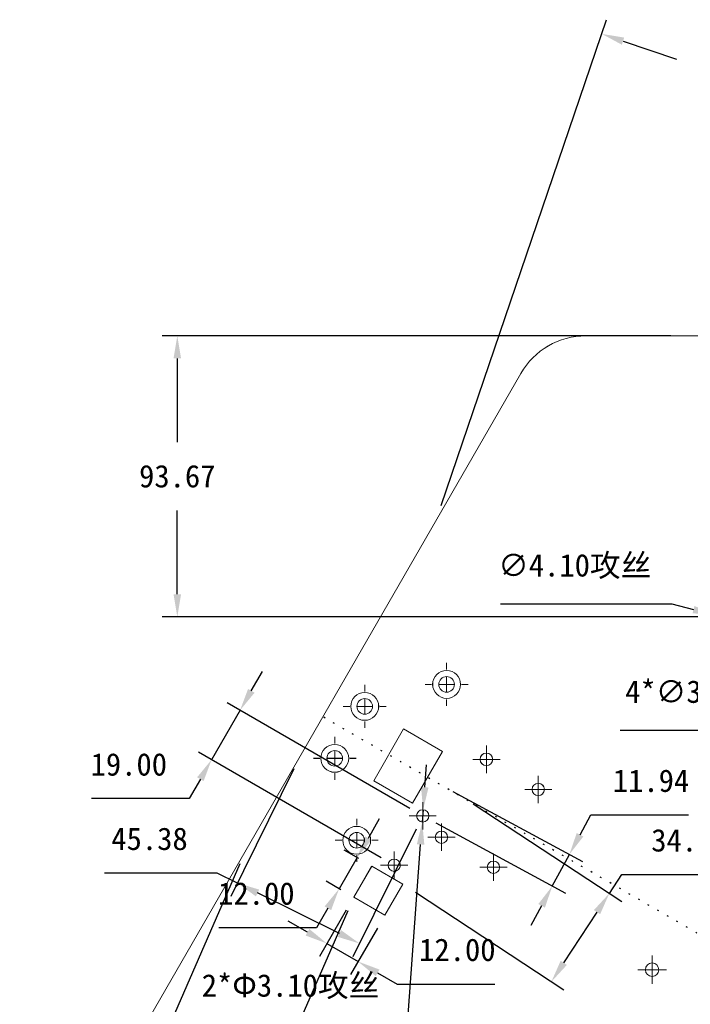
# Model space of a CAD drawing. Header units: millimetres. Extents: x 0 to 343, y 70 to 298.
# Tile 3 of 6: x 23 to 68, y 232 to 298. Entities that reach past the tile are written whole.
import ezdxf

# ---------------------------------------------------------------- set-up
doc = ezdxf.new("R2010")
doc.units = ezdxf.units.MM
doc.header["$PDSIZE"] = -1
doc.linetypes.add('DOT2', pattern=[0.635, 0, -0.635])
doc.layers.add('10', color=7, linetype='Continuous')
doc.dimstyles.new('ISO-25', dxfattribs={"dimtxt": 2.5, "dimasz": 2.5, "dimexe": 1.25, "dimexo": 0.625, "dimtad": 1, "dimtxsty": 'Standard', "dimcen": 2.5, "dimadec": 0, "dimazin": 0, "dimtfac": 1, "dimtmove": 0, "dimatfit": 3, "dimfxl": 0, "dimarcsym": 0})

# ---------------------------------------------------------------- blocks, each defined once
blk = doc.blocks.new('SW_CENTERMARKSYMBOL_3')
at = {"color": 0, "linetype": 'Continuous', "lineweight": 0}
for p, q in [((0, 1), (0, 1.43)), ((-1, 0), (-1.43, 0)), ((0, 0), (-0.5, 0)), ((0, 0), (0, 0.5)), ((0, 0), (0, -0.5)), ((0, 0), (0.5, 0)), ((1, 0), (1.43, 0)), ((0, -1), (0, -1.43))]:
    blk.add_line(p, q, dxfattribs=at)
blk = doc.blocks.new('SW_CENTERMARKSYMBOL_4')
at = {"color": 0, "linetype": 'Continuous', "lineweight": 0}
for p, q in [((0, 1), (0, 1.43)), ((-1, 0), (-1.43, 0)), ((0, 0), (-0.5, 0)), ((0, 0), (0, 0.5)), ((0, 0), (0, -0.5)), ((0, 0), (0.5, 0)), ((1, 0), (1.43, 0)), ((0, -1), (0, -1.43))]:
    blk.add_line(p, q, dxfattribs=at)
blk = doc.blocks.new('SW_CENTERMARKSYMBOL_5')
at = {"color": 0, "linetype": 'Continuous', "lineweight": 0}
for p, q in [((0, 1), (0, 1.43)), ((-1, 0), (-1.43, 0)), ((0, 0), (-0.5, 0)), ((0, 0), (0, 0.5)), ((0, 0), (0, -0.5)), ((0, 0), (0.5, 0)), ((1, 0), (1.43, 0)), ((0, -1), (0, -1.43))]:
    blk.add_line(p, q, dxfattribs=at)
blk = doc.blocks.new('SW_CENTERMARKSYMBOL_6')
at = {"color": 0, "linetype": 'Continuous', "lineweight": 0}
for p, q in [((0, 1), (0, 1.43)), ((-1, 0), (-1.43, 0)), ((0, 0), (-0.5, 0)), ((0, 0), (0, 0.5)), ((0, 0), (0, -0.5)), ((0, 0), (0.5, 0)), ((1, 0), (1.43, 0)), ((0, -1), (0, -1.43))]:
    blk.add_line(p, q, dxfattribs=at)
blk = doc.blocks.new('SW_CENTERMARKSYMBOL_12')
at = {"color": 0, "linetype": 'Continuous', "lineweight": 0}
for p, q in [((0, 0.5), (0, 0.91)), ((-0.5, 0), (-0.91, 0)), ((0, 0), (-0.5, 0)), ((0, 0), (0, 0.5)), ((0, 0), (0, -0.5)), ((0, 0), (0.5, 0)), ((0.5, 0), (0.91, 0)), ((0, -0.5), (0, -0.91))]:
    blk.add_line(p, q, dxfattribs=at)
blk = doc.blocks.new('SW_CENTERMARKSYMBOL_17')
at = {"color": 0, "linetype": 'Continuous', "lineweight": 0}
for p, q in [((0, 0.5), (0, 0.917)), ((-0.5, 0), (-0.917, 0)), ((0, 0), (-0.5, 0)), ((0, 0), (0, 0.5)), ((0, 0), (0, -0.5)), ((0, 0), (0.5, 0)), ((0.5, 0), (0.917, 0)), ((0, -0.5), (0, -0.917))]:
    blk.add_line(p, q, dxfattribs=at)
blk = doc.blocks.new('SW_CENTERMARKSYMBOL_18')
at = {"color": 0, "linetype": 'Continuous', "lineweight": 0}
for p, q in [((0, 0.5), (0, 0.91)), ((-0.5, 0), (-0.91, 0)), ((0, 0), (-0.5, 0)), ((0, 0), (0, 0.5)), ((0, 0), (0, -0.5)), ((0, 0), (0.5, 0)), ((0.5, 0), (0.91, 0)), ((0, -0.5), (0, -0.91))]:
    blk.add_line(p, q, dxfattribs=at)
blk = doc.blocks.new('SW_CENTERMARKSYMBOL_19')
at = {"color": 0, "linetype": 'Continuous', "lineweight": 0}
for p, q in [((0, 0.5), (0, 0.91)), ((-0.5, 0), (-0.91, 0)), ((0, 0), (-0.5, 0)), ((0, 0), (0, 0.5)), ((0, 0), (0, -0.5)), ((0, 0), (0.5, 0)), ((0.5, 0), (0.91, 0)), ((0, -0.5), (0, -0.91))]:
    blk.add_line(p, q, dxfattribs=at)
blk = doc.blocks.new('SW_CENTERMARKSYMBOL_31')
at = {"color": 0, "linetype": 'Continuous', "lineweight": 0}
for p, q in [((0, 0.5), (0, 0.91)), ((-0.5, 0), (-0.91, 0)), ((0, 0), (-0.5, 0)), ((0, 0), (0, 0.5)), ((0, 0), (0, -0.5)), ((0, 0), (0.5, 0)), ((0.5, 0), (0.91, 0)), ((0, -0.5), (0, -0.91))]:
    blk.add_line(p, q, dxfattribs=at)
blk = doc.blocks.new('SW_CENTERMARKSYMBOL_32')
at = {"color": 0, "linetype": 'Continuous', "lineweight": 0}
for p, q in [((0, 0.5), (0, 0.91)), ((-0.5, 0), (-0.91, 0)), ((0, 0), (-0.5, 0)), ((0, 0), (0, 0.5)), ((0, 0), (0, -0.5)), ((0, 0), (0.5, 0)), ((0.5, 0), (0.91, 0)), ((0, -0.5), (0, -0.91))]:
    blk.add_line(p, q, dxfattribs=at)
blk = doc.blocks.new('SW_CENTERMARKSYMBOL_42')
at = {"color": 0, "linetype": 'Continuous', "lineweight": 0}
for p, q in [((0, 0.5), (0, 0.95)), ((-0.5, 0), (-0.95, 0)), ((0, 0), (-0.5, 0)), ((0, 0), (0, 0.5)), ((0, 0), (0, -0.5)), ((0, 0), (0.5, 0)), ((0.5, 0), (0.95, 0)), ((0, -0.5), (0, -0.95))]:
    blk.add_line(p, q, dxfattribs=at)
blk = doc.blocks.new('*D123')
at = {"color": 4, "lineweight": -2, "transparency": 16777216}
for p, q in [((41.402, 247.956), (37.189, 239.445)), ((49.553, 243.922), (45.34, 235.41)), ((36.289, 241.006), (28.765, 241.006)), ((37.633, 240.341), (36.289, 241.006)), ((44.439, 236.972), (38.977, 239.676))]:
    blk.add_line(p, q, dxfattribs=at)
at = {"color": 4, "transparency": 16777216}
for points in [[(39.088, 239.9), (38.866, 239.451), (37.633, 240.341)], [(44.55, 237.196), (44.328, 236.748), (45.784, 236.306)]]:
    blk.add_solid(points, dxfattribs=at)
at = {"layer": 'Defpoints', "color": 0, "transparency": 16777216}
for p in [(41.846, 248.852), (49.997, 244.818), (37.633, 240.341)]:
    blk.add_point(p, dxfattribs=at)
at = {"color": 4, "transparency": 16777216, "insert": (31.765, 243.28), "char_height": 1.5, "attachment_point": 5}
blk.add_mtext('45.38', dxfattribs=at)
blk = doc.blocks.new('*D124')
at = {"color": 4, "lineweight": -2, "transparency": 16777216}
for p, q in [((38.558, 253.154), (39.308, 254.453)), ((49.131, 245.318), (36.942, 252.355)), ((37.808, 251.855), (35.908, 248.564)), ((47.231, 242.027), (35.042, 249.064)), ((35.158, 247.265), (34.408, 245.966)), ((34.408, 245.966), (27.884, 245.966))]:
    blk.add_line(p, q, dxfattribs=at)
at = {"color": 4, "transparency": 16777216}
for points in [[(38.342, 253.279), (38.775, 253.029), (37.808, 251.855)], [(34.942, 247.39), (35.375, 247.14), (35.908, 248.564)]]:
    blk.add_solid(points, dxfattribs=at)
at = {"layer": 'Defpoints', "color": 0, "transparency": 16777216}
for p in [(35.908, 248.564), (49.997, 244.818), (48.097, 241.527)]:
    blk.add_point(p, dxfattribs=at)
at = {"color": 4, "transparency": 16777216, "insert": (30.384, 248.24), "char_height": 1.5, "attachment_point": 5}
blk.add_mtext('19.00', dxfattribs=at)
blk = doc.blocks.new('*D125')
at = {"color": 4, "lineweight": -2, "transparency": 16777216}
for p, q in [((52.013, 246.443), (60.663, 241.765)), ((50.876, 244.342), (59.527, 239.664)), ((60.497, 243.56), (61.211, 244.879)), ((61.211, 244.879), (67.735, 244.879)), ((58.647, 240.139), (59.784, 242.241)), ((57.934, 238.82), (57.22, 237.5))]:
    blk.add_line(p, q, dxfattribs=at)
at = {"color": 4, "transparency": 16777216}
for points in [[(60.278, 243.679), (60.717, 243.441), (59.784, 242.241)], [(57.714, 238.939), (58.154, 238.701), (58.647, 240.139)]]:
    blk.add_solid(points, dxfattribs=at)
at = {"layer": 'Defpoints', "color": 0, "transparency": 16777216}
for p in [(51.133, 246.919), (49.997, 244.818), (59.784, 242.241)]:
    blk.add_point(p, dxfattribs=at)
at = {"color": 4, "transparency": 16777216, "insert": (65.235, 247.153), "char_height": 1.5, "attachment_point": 5}
blk.add_mtext('11.94', dxfattribs=at)
blk = doc.blocks.new('*D126')
at = {"color": 4, "lineweight": -2, "transparency": 16777216}
for p, q in [((53.371, 245.612), (63.289, 239.102)), ((62.453, 239.651), (63.276, 240.905)), ((63.276, 240.905), (70.8, 240.905)), ((49.506, 239.724), (59.424, 233.213)), ((59.411, 235.016), (61.63, 238.397))]:
    blk.add_line(p, q, dxfattribs=at)
at = {"color": 4, "transparency": 16777216}
for points in [[(61.421, 238.534), (61.839, 238.26), (62.453, 239.651)], [(59.202, 235.153), (59.62, 234.879), (58.588, 233.762)]]:
    blk.add_solid(points, dxfattribs=at)
at = {"layer": 'Defpoints', "color": 0, "transparency": 16777216}
for p in [(52.535, 246.161), (48.67, 240.272), (62.453, 239.651)]:
    blk.add_point(p, dxfattribs=at)
at = {"color": 4, "transparency": 16777216, "insert": (67.8, 243.179), "char_height": 1.5, "attachment_point": 5}
blk.add_mtext('34.94', dxfattribs=at)
blk = doc.blocks.new('*D127')
at = {"color": 4, "lineweight": -2, "transparency": 16777216}
for p, q in [((50.136, 246.723), (50.245, 248.219)), ((50.026, 245.227), (49.967, 244.409)), ((48.983, 230.933), (49.858, 242.913)), ((34.893, 230.933), (48.983, 230.933))]:
    blk.add_line(p, q, dxfattribs=at)
at = {"color": 4, "transparency": 16777216}
for points in [[(49.886, 246.741), (50.385, 246.705), (50.026, 245.227)], [(49.608, 242.931), (50.107, 242.895), (49.967, 244.409)]]:
    blk.add_solid(points, dxfattribs=at)
at = {"layer": 'Defpoints', "color": 0, "transparency": 16777216}
for p in [(50.026, 245.227), (49.967, 244.409)]:
    blk.add_point(p, dxfattribs=at)
at = {"color": 4, "transparency": 16777216, "insert": (41.176, 233.428), "char_height": 1.5, "attachment_point": 5}
blk.add_mtext('{\\fSimSun|b0|i0|c134|p2;2*Φ}3.10{\\fSimSun|b0|i0|c134|p2;攻丝}', dxfattribs=at)
blk = doc.blocks.new('*D141')
at = {"color": 4, "lineweight": -2, "transparency": 16777216}
for p, q in [((63.183, 250.524), (78.365, 250.524)), ((78.365, 250.524), (78.483, 249.028)), ((78.649, 246.915), (78.6, 247.533)), ((78.767, 245.42), (78.884, 243.924))]:
    blk.add_line(p, q, dxfattribs=at)
at = {"color": 4, "transparency": 16777216}
for points in [[(78.732, 249.048), (78.233, 249.009), (78.6, 247.533)], [(79.016, 245.439), (78.517, 245.4), (78.649, 246.915)]]:
    blk.add_solid(points, dxfattribs=at)
at = {"layer": 'Defpoints', "color": 0, "transparency": 16777216}
for p in [(78.6, 247.533), (78.649, 246.915)]:
    blk.add_point(p, dxfattribs=at)
at = {"color": 4, "transparency": 16777216, "insert": (69.637, 253.019), "char_height": 1.5, "attachment_point": 5}
blk.add_mtext('4*∅3.10{\\fSimSun|b0|i0|c134|p2;攻丝}', dxfattribs=at)
blk = doc.blocks.new('*D150')
at = {"color": 4, "lineweight": -2, "transparency": 16777216}
for p, q in [((46.37, 243.332), (47.12, 244.631)), ((45.726, 241.972), (44.754, 242.533)), ((45.62, 242.033), (44.42, 239.955)), ((44.526, 239.894), (43.554, 240.455)), ((43.67, 238.656), (42.92, 237.357)), ((42.92, 237.357), (36.396, 237.357))]:
    blk.add_line(p, q, dxfattribs=at)
at = {"color": 4, "transparency": 16777216}
for points in [[(46.153, 243.457), (46.586, 243.207), (45.62, 242.033)], [(43.453, 238.781), (43.886, 238.531), (44.42, 239.955)]]:
    blk.add_solid(points, dxfattribs=at)
at = {"layer": 'Defpoints', "color": 0, "transparency": 16777216}
for p in [(46.592, 241.472), (44.42, 239.955), (45.392, 239.394)]:
    blk.add_point(p, dxfattribs=at)
at = {"color": 4, "transparency": 16777216, "insert": (38.896, 239.631), "char_height": 1.5, "attachment_point": 5}
blk.add_mtext('12.00', dxfattribs=at)
blk = doc.blocks.new('*D151')
at = {"color": 4, "lineweight": -2, "transparency": 16777216}
for p, q in [((44.892, 238.528), (43.108, 235.438)), ((42.309, 237.054), (41.01, 237.804)), ((46.97, 237.328), (45.186, 234.238)), ((43.608, 236.304), (45.686, 235.104)), ((46.985, 234.354), (48.284, 233.604)), ((48.284, 233.604), (54.808, 233.604))]:
    blk.add_line(p, q, dxfattribs=at)
at = {"color": 4, "transparency": 16777216}
for points in [[(42.434, 237.271), (42.184, 236.838), (43.608, 236.304)], [(47.11, 234.571), (46.86, 234.138), (45.686, 235.104)]]:
    blk.add_solid(points, dxfattribs=at)
at = {"layer": 'Defpoints', "color": 0, "transparency": 16777216}
for p in [(45.392, 239.394), (47.47, 238.194), (45.686, 235.104)]:
    blk.add_point(p, dxfattribs=at)
at = {"color": 4, "transparency": 16777216, "insert": (52.308, 235.878), "char_height": 1.5, "attachment_point": 5}
blk.add_mtext('12.00', dxfattribs=at)
blk = doc.blocks.new('*D152')
at = {"color": 4, "lineweight": -2, "transparency": 16777216}
for p, q in [((37.802, 241.626), (31.097, 226.318)), ((44.99, 238.478), (38.286, 223.169)), ((30.124, 227.836), (23.1, 227.836)), ((31.498, 227.234), (30.124, 227.836)), ((37.313, 224.687), (32.872, 226.632))]:
    blk.add_line(p, q, dxfattribs=at)
at = {"color": 4, "transparency": 16777216}
for points in [[(32.972, 226.861), (32.772, 226.403), (31.498, 227.234)], [(37.413, 224.916), (37.213, 224.458), (38.687, 224.085)]]:
    blk.add_solid(points, dxfattribs=at)
at = {"layer": 'Defpoints', "color": 0, "transparency": 16777216}
for p in [(38.203, 242.542), (45.392, 239.394), (31.498, 227.234)]:
    blk.add_point(p, dxfattribs=at)
at = {"color": 4, "transparency": 16777216, "insert": (25.85, 230.11), "char_height": 1.5, "attachment_point": 5}
blk.add_mtext('39.00', dxfattribs=at)
blk = doc.blocks.new('55')
at = {"color": 7, "linetype": 'Continuous', "lineweight": 15}
for p, q in [((125.694, 260.127), (72.809, 260.127)), ((68.479, 257.627), (42.036, 211.827)), ((60.653, 233.921), (58.653, 230.456)), ((63.251, 232.421), (60.653, 233.921)), ((61.251, 228.956), (63.251, 232.421)), ((58.653, 230.456), (61.251, 228.956)), ((58.518, 224.775), (57.318, 222.696)), ((60.597, 223.575), (58.518, 224.775)), ((59.397, 221.496), (60.597, 223.575)), ((57.318, 222.696), (59.397, 221.496))]:
    blk.add_line(p, q, dxfattribs=at)
for centre, radius in [((63.519, 236.885), 0.93), ((63.519, 236.885), 0.52), ((58.055, 235.421), 0.93), ((58.055, 235.421), 0.52), ((56.055, 231.956), 0.93), ((56.055, 231.956), 0.52), ((66.176, 231.887), 0.417), ((69.64, 229.887), 0.41), ((61.923, 228.12), 0.41), ((57.519, 226.492), 0.93), ((57.519, 226.492), 0.52), ((63.176, 226.69), 0.41), ((60.023, 224.83), 0.41), ((66.64, 224.69), 0.41), ((77.234, 217.861), 0.45)]:
    blk.add_circle(centre, radius, dxfattribs=at)
blk.add_arc((72.809, 255.127), 5, 90, 150, dxfattribs=at)
at = {"layer": '10'}
for name, p in [('SW_CENTERMARKSYMBOL_4', (63.519, 236.885)), ('SW_CENTERMARKSYMBOL_3', (58.055, 235.421)), ('SW_CENTERMARKSYMBOL_6', (56.055, 231.956)), ('SW_CENTERMARKSYMBOL_17', (66.176, 231.887)), ('SW_CENTERMARKSYMBOL_18', (69.64, 229.887)), ('SW_CENTERMARKSYMBOL_31', (61.923, 228.12)), ('SW_CENTERMARKSYMBOL_5', (57.519, 226.492)), ('SW_CENTERMARKSYMBOL_19', (63.176, 226.69)), ('SW_CENTERMARKSYMBOL_32', (60.023, 224.83)), ('SW_CENTERMARKSYMBOL_12', (66.64, 224.69)), ('SW_CENTERMARKSYMBOL_42', (77.234, 217.861))]:
    blk.add_blockref(name, p, dxfattribs=at)
blk = doc.blocks.new('*D161')
at = {"color": 4, "lineweight": -2, "transparency": 16777216}
for p, q in [((55.19, 258.949), (66.622, 258.949)), ((66.622, 258.949), (68.074, 258.571)), ((70.319, 257.987), (69.525, 258.193)), ((71.77, 257.609), (73.222, 257.231))]:
    blk.add_line(p, q, dxfattribs=at)
at = {"color": 4, "transparency": 16777216}
for points in [[(68.137, 258.813), (68.011, 258.329), (69.525, 258.193)], [(71.833, 257.851), (71.707, 257.367), (70.319, 257.987)]]:
    blk.add_solid(points, dxfattribs=at)
at = {"layer": 'Defpoints', "color": 0, "transparency": 16777216}
for p in [(69.525, 258.193), (70.319, 257.987)]:
    blk.add_point(p, dxfattribs=at)
at = {"color": 4, "transparency": 16777216, "insert": (60.144, 261.444), "char_height": 1.5, "attachment_point": 5}
blk.add_mtext('∅4.10{\\fSimSun|b0|i0|c134|p2;攻丝}', dxfattribs=at)
blk = doc.blocks.new('*D162')
at = {"color": 4, "lineweight": -2, "transparency": 16777216}
for p, q in [((66.564, 276.824), (32.619, 276.824)), ((33.619, 275.324), (33.619, 269.731)), ((33.619, 259.59), (33.619, 265.183)), ((68.922, 258.09), (32.619, 258.09))]:
    blk.add_line(p, q, dxfattribs=at)
at = {"color": 4, "transparency": 16777216}
for points in [[(33.369, 275.324), (33.869, 275.324), (33.619, 276.824)], [(33.369, 259.59), (33.869, 259.59), (33.619, 258.09)]]:
    blk.add_solid(points, dxfattribs=at)
at = {"layer": 'Defpoints', "color": 0, "transparency": 16777216}
for p in [(33.619, 276.824), (67.564, 276.824), (69.922, 258.09)]:
    blk.add_point(p, dxfattribs=at)
at = {"color": 4, "transparency": 16777216, "insert": (33.619, 267.457), "char_height": 1.5, "attachment_point": 5}
blk.add_mtext('93.67', dxfattribs=at)
blk = doc.blocks.new('*D163')
at = {"color": 4, "lineweight": -2, "transparency": 16777216}
for p, q in [((51.238, 265.509), (62.27, 297.905)), ((63.367, 296.475), (66.926, 295.263)), ((79.534, 290.97), (75.974, 292.182)), ((70.244, 259.037), (81.276, 291.433))]:
    blk.add_line(p, q, dxfattribs=at)
at = {"color": 4, "transparency": 16777216}
for points in [[(63.448, 296.712), (63.287, 296.238), (61.947, 296.958)], [(79.614, 291.207), (79.453, 290.733), (80.954, 290.486)]]:
    blk.add_solid(points, dxfattribs=at)
at = {"layer": 'Defpoints', "color": 0, "transparency": 16777216}
for p in [(61.947, 296.958), (50.916, 264.562), (69.922, 258.09)]:
    blk.add_point(p, dxfattribs=at)
at = {"color": 4, "transparency": 16777216, "insert": (71.45, 293.722), "char_height": 1.5, "attachment_point": 5}
blk.add_mtext('98.48', dxfattribs=at)
blk = doc.blocks.new('顶')
at = {"color": 7, "linetype": 'Continuous', "lineweight": 15}
for p, q in [((89.404, 272.097), (69.961, 272.097)), ((65.631, 269.597), (39.189, 223.797)), ((57.806, 245.891), (55.806, 242.427)), ((60.404, 244.391), (57.806, 245.891)), ((58.404, 240.927), (60.404, 244.391)), ((55.806, 242.427), (58.404, 240.927)), ((55.671, 236.745), (54.471, 234.667)), ((57.749, 235.545), (55.671, 236.745)), ((56.549, 233.467), (57.749, 235.545)), ((54.471, 234.667), (56.549, 233.467))]:
    blk.add_line(p, q, dxfattribs=at)
for centre, radius in [((60.672, 248.855), 0.93), ((60.672, 248.855), 0.52), ((55.208, 247.391), 0.93), ((55.208, 247.391), 0.52), ((53.208, 243.927), 0.93), ((53.208, 243.927), 0.52), ((63.329, 243.857), 0.417), ((66.793, 241.857), 0.41), ((59.076, 240.091), 0.41), ((54.672, 238.463), 0.93), ((54.672, 238.463), 0.52), ((60.329, 238.661), 0.41), ((57.176, 236.8), 0.41), ((63.793, 236.661), 0.41), ((74.387, 229.832), 0.45)]:
    blk.add_circle(centre, radius, dxfattribs=at)
blk.add_arc((69.961, 267.097), 5, 90, 150, dxfattribs=at)

msp = doc.modelspace()

# ---------------------------------------------------------------- linework, layer by layer
at = {"color": 7, "linetype": 'Continuous', "lineweight": 15}
for p, q in [((113.7673, 276.824), (60.882, 276.824)), ((56.5519, 274.324), (30.1092, 228.524)), ((48.7266, 250.618), (46.7266, 247.1539)), ((51.3247, 249.118), (48.7266, 250.618)), ((49.3247, 245.6539), (51.3247, 249.118)), ((46.7266, 247.1539), (49.3247, 245.6539)), ((46.5915, 241.4722), (45.3915, 239.3938)), ((48.67, 240.2722), (46.5915, 241.4722)), ((47.47, 238.1938), (48.67, 240.2722)), ((45.3915, 239.3938), (47.47, 238.1938))]:
    msp.add_line(p, q, dxfattribs=at)
at = {"linetype": 'DOT2'}
msp.add_line((131.3187, 200.624), (43.3305, 251.424), dxfattribs=at)
at = {"color": 7, "linetype": 'Continuous', "lineweight": 15}
for centre, radius in [((51.5927, 253.5821), 0.93), ((51.5927, 253.5821), 0.52), ((46.1286, 252.118), 0.93), ((46.1286, 252.118), 0.52), ((44.1286, 248.6539), 0.93), ((44.1286, 248.6539), 0.52), ((54.2496, 248.584), 0.4175), ((57.7137, 246.584), 0.41), ((49.9966, 244.8179), 0.41), ((45.5927, 243.1898), 0.93), ((45.5927, 243.1898), 0.52), ((51.2496, 243.3879), 0.41), ((48.0966, 241.527), 0.41), ((54.7137, 241.3879), 0.41), ((65.3075, 234.5589), 0.45)]:
    msp.add_circle(centre, radius, dxfattribs=at)
msp.add_arc((60.882, 271.824), 5, 90, 150, dxfattribs=at)

# ---------------------------------------------------------------- block references
for name, p in [('55', (-11.9268, 16.6975)), ('顶', (-9.0795, 4.727))]:
    msp.add_blockref(name, p)
at = {"color": 7, "linetype": 'Continuous', "lineweight": 0}
for name, p in [('SW_CENTERMARKSYMBOL_4', (51.5927, 253.5821)), ('SW_CENTERMARKSYMBOL_3', (46.1286, 252.118)), ('SW_CENTERMARKSYMBOL_6', (44.1286, 248.6539)), ('SW_CENTERMARKSYMBOL_17', (54.2496, 248.584)), ('SW_CENTERMARKSYMBOL_18', (57.7137, 246.584)), ('SW_CENTERMARKSYMBOL_31', (49.9966, 244.8179)), ('SW_CENTERMARKSYMBOL_5', (45.5927, 243.1898)), ('SW_CENTERMARKSYMBOL_19', (51.2496, 243.3879)), ('SW_CENTERMARKSYMBOL_32', (48.0966, 241.527)), ('SW_CENTERMARKSYMBOL_12', (54.7137, 241.3879)), ('SW_CENTERMARKSYMBOL_42', (65.3075, 234.5589))]:
    msp.add_blockref(name, p, dxfattribs=at)

# ---------------------------------------------------------------- dimensions: what is measured, and where the dimension line sits
for p1, p2, distance, text, picture, middle in [((69.9221, 258.09), (50.9158, 264.562), -34.2231, '98.48', '*D163', (71.4504, 293.7224)), ((49.9966, 244.8179), (41.8458, 248.8524), 9.497, '45.38', '*D123', (31.7645, 243.2804)), ((48.67, 240.2722), (52.5352, 246.1609), -11.8638, '34.94', '*D126', (67.8004, 243.1789)), ((45.3915, 239.3938), (38.2027, 242.5423), 16.7122, '39.00', '*D152', (25.85, 230.1098))]:
    dim = msp.add_aligned_dim(p1=p1, p2=p2, distance=distance, text=text, dimstyle='ISO-25', override={"dimtxt": 1.5, "dimasz": 1.5, "dimexe": 1, "dimexo": 1, "dimgap": 1.524, "dimtih": 1, "dimtoh": 1, "dimlfac": 5, "dimzin": 0, "dimdsep": 46, "dimclrd": 4, "dimclre": 4, "dimclrt": 4, "dimadec": 2, "dimtzin": 0})
    dim.commit()
    dim.dimension.update_dxf_attribs({"geometry": picture, "text_midpoint": middle})
dim = msp.add_linear_dim(base=(33.6189, 276.824), p1=(69.9221, 258.09), p2=(67.5637, 276.824), angle=90, dimstyle='ISO-25', override={"dimtxt": 1.5, "dimasz": 1.5, "dimexe": 1, "dimexo": 1, "dimgap": 1.524, "dimtih": 1, "dimtoh": 1, "dimlfac": 5, "dimzin": 0, "dimdsep": 46, "dimclrd": 4, "dimclre": 4, "dimclrt": 4, "dimadec": 2, "dimtzin": 0})
dim.commit()
dim.dimension.update_dxf_attribs({"geometry": '*D162', "text_midpoint": (33.6189, 267.457)})
for p1, p2, text, picture, middle in [((70.3189, 257.9867), (69.5254, 258.1934), '<>{\\fSimSun|b0|i0|c134|p2;攻丝}', '*D161', (66.6222, 258.9495)), ((78.649, 246.915), (78.6003, 247.5331), '4*<>{\\fSimSun|b0|i0|c134|p2;攻丝}', '*D141', (69.6368, 250.5238)), ((50.0265, 245.2268), (49.9668, 244.409), '{\\fSimSun|b0|i0|c134|p2;2*Φ}3.10{\\fSimSun|b0|i0|c134|p2;攻丝}', '*D127', (41.176, 230.933))]:
    dim = msp.add_diameter_dim_2p(p1=p1, p2=p2, text=text, dimstyle='ISO-25', override={"dimtxt": 1.5, "dimasz": 1.5, "dimexe": 1, "dimexo": 1, "dimgap": 1.524, "dimtih": 1, "dimtoh": 1, "dimlfac": 5, "dimzin": 0, "dimdsep": 46, "dimclrd": 4, "dimclre": 4, "dimclrt": 4, "dimadec": 2, "dimtzin": 0})
    dim.commit()
    dim.dimension.update_dxf_attribs({"geometry": picture, "text_midpoint": middle, "dimtype": 163})
for p1, p2, distance, picture, middle in [((49.9966, 244.8179), (48.0966, 241.527), -14.0739, '*D124', (30.3842, 248.2399)), ((49.9966, 244.8179), (51.1331, 246.9192), -9.835, '*D125', (65.2351, 247.1533)), ((46.5915, 241.4722), (45.3915, 239.3938), -1.1221, '*D150', (38.8957, 239.6308)), ((45.3915, 239.3938), (47.47, 238.1938), -3.5675, '*D151', (52.3083, 235.8782))]:
    dim = msp.add_aligned_dim(p1=p1, p2=p2, distance=distance, dimstyle='ISO-25', override={"dimtxt": 1.5, "dimasz": 1.5, "dimexe": 1, "dimexo": 1, "dimgap": 1.524, "dimtih": 1, "dimtoh": 1, "dimlfac": 5, "dimzin": 0, "dimdsep": 46, "dimclrd": 4, "dimclre": 4, "dimclrt": 4, "dimadec": 2, "dimtzin": 0})
    dim.commit()
    dim.dimension.update_dxf_attribs({"geometry": picture, "text_midpoint": middle})

doc.saveas('drawing.dxf')
